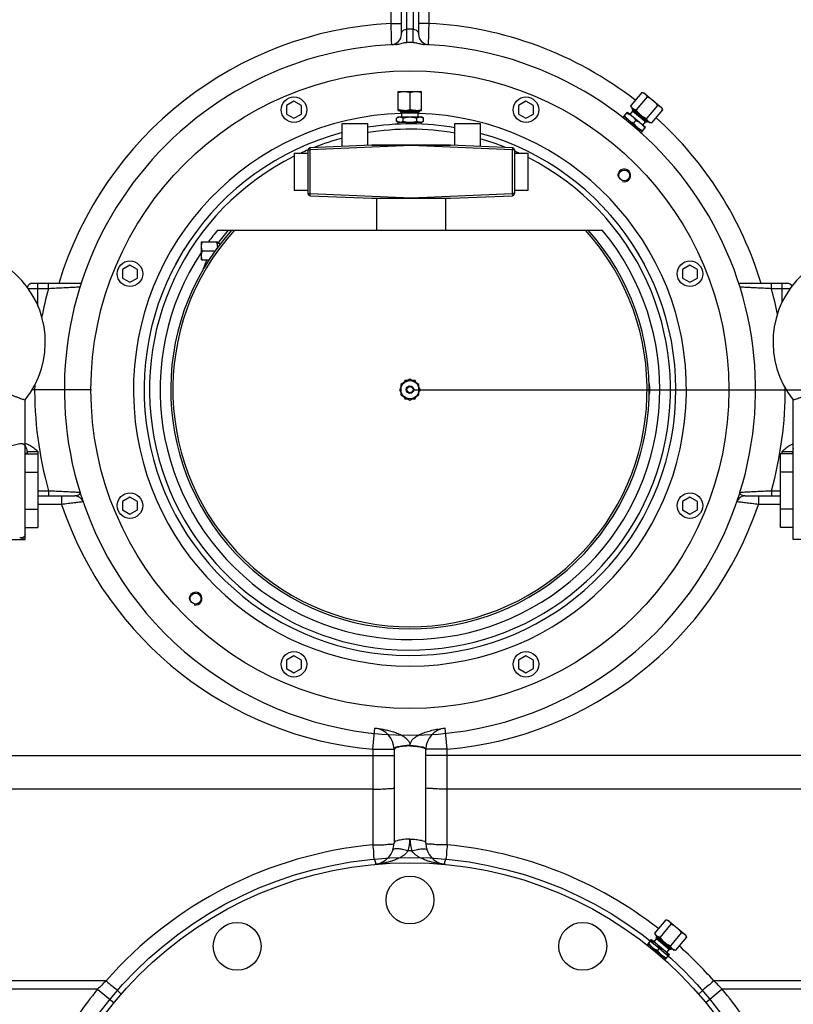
# Model space of a CAD drawing. Header units: millimetres. Extents: x -1960 to 5860, y -1328 to 4132.
# Tile 28 of 32: x 2932 to 3659, y 2352 to 3279. Entities that reach past the tile are written whole.
import ezdxf

# ---------------------------------------------------------------- set-up
doc = ezdxf.new("R2010")
doc.units = ezdxf.units.MM
for name, color, linetype in [('02___PRT_ALL_AXES', 7, 'Continuous'), ('3_ALL_AXES', 7, 'Continuous'), ('Layer2', 10, 'Continuous')]:
    doc.layers.add(name, color=color, linetype=linetype)
doc.dimstyles.get("Standard").update_dxf_attribs({"dimtxt": 2.5, "dimasz": 3, "dimexe": 0.18, "dimexo": 0.0625, "dimgap": 0.09, "dimtad": 1, "dimdsep": 46, "dimtxsty": 'Standard', "dimcen": 0.09, "dimadec": 0, "dimazin": 0, "dimtol": 1, "dimtp": 0.01, "dimtm": 0.01, "dimtfac": 1, "dimtofl": 0, "dimtmove": 0, "dimatfit": 3, "dimfxl": 0, "dimtolj": 1, "dimarcsym": 0})

# ---------------------------------------------------------------- blocks, each defined once
blk = doc.blocks.new('*D5')
at = {"layer": 'Defpoints', "color": 0}
for p in [(3730.5, 3895.58), (3605.63, 1365.58), (4933.04, 1365.58)]:
    blk.add_point(p, dxfattribs=at)
at = {"layer": 'Layer2', "color": 0, "lineweight": -2}
for p, q in [((3733.13, 3895.58), (4940.6, 3895.58)), ((4933.04, 3795.58), (4933.04, 1465.58)), ((3608.25, 1365.58), (4940.6, 1365.58))]:
    blk.add_line(p, q, dxfattribs=at)
at = {"layer": 'Layer2', "color": 0}
for points in [[(4916.38, 3795.58), (4949.71, 3795.58), (4933.04, 3895.58)], [(4916.38, 1465.58), (4949.71, 1465.58), (4933.04, 1365.58)]]:
    blk.add_solid(points, dxfattribs=at)
at = {"layer": 'Layer2', "color": 0, "insert": (4873.04, 2630.58), "char_height": 100, "attachment_point": 5, "rotation": 90}
blk.add_mtext('\\A1;2530', dxfattribs=at)
blk = doc.blocks.new('*D2')
at = {"layer": 'Defpoints', "color": 0}
for p in [(3298.64, 2930.58), (3298.64, 2125.58), (4455.12, 2125.58)]:
    blk.add_point(p, dxfattribs=at)
at = {"layer": 'Layer2', "color": 0, "lineweight": -2}
for p, q in [((3301.26, 2930.58), (4462.68, 2930.58)), ((4455.12, 2830.58), (4455.12, 2225.58)), ((3301.26, 2125.58), (4462.68, 2125.58))]:
    blk.add_line(p, q, dxfattribs=at)
at = {"layer": 'Layer2', "color": 0}
for points in [[(4438.45, 2830.58), (4471.78, 2830.58), (4455.12, 2930.58)], [(4438.45, 2225.58), (4471.78, 2225.58), (4455.12, 2125.58)]]:
    blk.add_solid(points, dxfattribs=at)
at = {"layer": 'Layer2', "color": 0, "insert": (4395.12, 2528.08), "char_height": 100, "attachment_point": 5, "rotation": 90}
blk.add_mtext('\\A1;805', dxfattribs=at)
blk = doc.blocks.new('*D3')
at = {"layer": 'Defpoints', "color": 0}
for p in [(3298.64, 3530.58), (3298.64, 2930.58), (4453.14, 2930.58)]:
    blk.add_point(p, dxfattribs=at)
at = {"layer": 'Layer2', "color": 0, "lineweight": -2}
for p, q in [((3301.26, 3530.58), (4460.7, 3530.58)), ((4453.14, 3430.58), (4453.14, 3030.58)), ((3301.26, 2930.58), (4460.7, 2930.58))]:
    blk.add_line(p, q, dxfattribs=at)
at = {"layer": 'Layer2', "color": 0}
for points in [[(4436.47, 3430.58), (4469.81, 3430.58), (4453.14, 3530.58)], [(4436.47, 3030.58), (4469.81, 3030.58), (4453.14, 2930.58)]]:
    blk.add_solid(points, dxfattribs=at)
at = {"layer": 'Layer2', "color": 0, "insert": (4393.14, 3230.58), "char_height": 100, "attachment_point": 5, "rotation": 90}
blk.add_mtext('\\A1;600', dxfattribs=at)
blk = doc.blocks.new('*D4')
at = {"layer": 'Defpoints', "color": 0}
for p in [(4264.64, 3954.16), (2332.64, 2045.58), (4264.64, 2045.58)]:
    blk.add_point(p, dxfattribs=at)
at = {"layer": 'Layer2', "color": 0, "lineweight": -2}
for p, q in [((2332.64, 2048.2), (2332.64, 3961.72)), ((4264.64, 2048.2), (4264.64, 3961.72)), ((2432.64, 3954.16), (4164.64, 3954.16))]:
    blk.add_line(p, q, dxfattribs=at)
at = {"layer": 'Layer2', "color": 0}
for points in [[(2432.64, 3970.82), (2432.64, 3937.49), (2332.64, 3954.16)], [(4164.64, 3970.82), (4164.64, 3937.49), (4264.64, 3954.16)]]:
    blk.add_solid(points, dxfattribs=at)
at = {"layer": 'Layer2', "color": 0, "insert": (3298.64, 4014.16), "char_height": 100, "attachment_point": 5}
blk.add_mtext('\\A1;1932', dxfattribs=at)

msp = doc.modelspace()

# ---------------------------------------------------------------- linework, layer by layer
at = {"color": 7, "linetype": 'Continuous'}
for p, q in [((3295.64, 3269.69), (3295.64, 3344.72)), ((3301.64, 3344.72), (3301.64, 3269.69)), ((3290.64, 3265.09), (3290.64, 3341.43)), ((3306.64, 3341.43), (3306.64, 3265.09)), ((3280.64, 3330.59), (3280.64, 3275.11)), ((3316.64, 3275.11), (3316.64, 3330.59)), ((3280.64, 3275.11), (3290.64, 3275.11)), ((3316.64, 3275.11), (3306.64, 3275.11)), ((3287.64, 3211.08), (3309.64, 3211.08)), ((3287.64, 3193.08), (3287.64, 3211.08)), ((3298.64, 3210.09), (3298.64, 3194.06)), ((3309.64, 3193.08), (3309.64, 3211.08)), ((3516.72, 3210.24), (3506.42, 3197.96)), ((3521.59, 3206.16), (3511.28, 3193.88)), ((3516.72, 3210.24), (3518.66, 3209.9)), ((3518.66, 3209.9), (3535.51, 3195.76)), ((3189.57, 3201.97), (3182.57, 3197.92)), ((3182.57, 3197.92), (3182.57, 3189.84)), ((3196.57, 3197.92), (3189.57, 3201.97)), ((3196.57, 3189.84), (3196.57, 3197.92)), ((3407.7, 3201.97), (3400.7, 3197.92)), ((3400.7, 3197.92), (3400.7, 3189.84)), ((3414.7, 3197.92), (3407.7, 3201.97)), ((3414.7, 3189.84), (3414.7, 3197.92)), ((3507.09, 3196.11), (3506.42, 3197.96)), ((3507.09, 3196.11), (3523.94, 3181.97)), ((3531.32, 3197.99), (3521.01, 3185.71)), ((3536.18, 3193.91), (3535.51, 3195.76)), ((3182.57, 3189.84), (3189.57, 3185.8)), ((3189.57, 3185.8), (3196.57, 3189.84)), ((3285.94, 3186.09), (3287.64, 3187.08)), ((3285.94, 3183.06), (3285.94, 3186.09)), ((3287.64, 3193.08), (3309.64, 3193.08)), ((3287.64, 3187.08), (3309.64, 3187.08)), ((3292.29, 3183.06), (3292.29, 3186.09)), ((3304.99, 3183.06), (3304.99, 3186.09)), ((3311.34, 3186.09), (3309.64, 3187.08)), ((3311.34, 3183.06), (3311.34, 3186.09)), ((3400.7, 3189.84), (3407.7, 3185.8)), ((3407.7, 3185.8), (3414.7, 3189.84)), ((3500.02, 3187.68), (3503.23, 3191.51)), ((3500.02, 3187.68), (3516.87, 3173.54)), ((3503.23, 3191.51), (3520.08, 3177.37)), ((3536.18, 3193.91), (3525.88, 3181.63)), ((3287.64, 3182.08), (3285.94, 3183.06)), ((3287.64, 3182.08), (3309.64, 3182.08)), ((3309.64, 3182.08), (3311.34, 3183.06)), ((3509.07, 3181.37), (3511.03, 3183.69)), ((3516.87, 3173.54), (3520.08, 3177.37)), ((3523.94, 3181.97), (3525.88, 3181.63)), ((3262.89, 3160.58), (3204.8, 3158.16)), ((3204.89, 3156.16), (3204.8, 3158.16)), ((3299.89, 3160.12), (3204.89, 3156.16)), ((3262.89, 3160.83), (3336.89, 3160.83)), ((3262.89, 3160.58), (3262.89, 3160.83)), ((3262.89, 3160.58), (3336.89, 3160.58)), ((3299.89, 3160.58), (3299.89, 3160.12)), ((3394.89, 3156.16), (3299.89, 3160.12)), ((3336.89, 3160.58), (3336.89, 3160.83)), ((3394.97, 3158.16), (3336.89, 3160.58)), ((3394.97, 3158.16), (3394.89, 3156.16)), ((3202.89, 3115), (3202.89, 3156.16)), ((3202.89, 3156.16), (3204.89, 3156.16)), ((3204.89, 3115), (3204.89, 3156.16)), ((3394.89, 3156.16), (3394.89, 3115)), ((3396.89, 3156.16), (3394.89, 3156.16)), ((3396.89, 3156.16), (3396.89, 3115)), ((3202.89, 3115), (3204.89, 3115)), ((3204.8, 3113), (3204.89, 3115)), ((3204.8, 3113), (3262.89, 3110.58)), ((3204.89, 3115), (3299.89, 3111.04)), ((3299.89, 3111.04), (3394.89, 3115)), ((3336.89, 3110.58), (3394.97, 3113)), ((3394.89, 3115), (3394.97, 3113)), ((3396.89, 3115), (3394.89, 3115)), ((3262.89, 3110.58), (3336.89, 3110.58)), ((3267.39, 3080.58), (3267.39, 3110.58)), ((3299.89, 3110.58), (3299.89, 3111.04)), ((3332.39, 3080.58), (3332.39, 3110.58)), ((3117.74, 3080.58), (3479.54, 3080.58)), ((3130.64, 3080.58), (3130.64, 3080.25)), ((3102.64, 3052.58), (3102.64, 3069.58)), ((3102.64, 3069.58), (3117.64, 3069.58)), ((3117.64, 3065.33), (3117.64, 3069.58)), ((3086.13, 3062.51), (3078.13, 3048.65)), ((3103.4, 3061.08), (3115.82, 3061.08)), ((3519.14, 3048.65), (3511.14, 3062.51)), ((3035.33, 3047.72), (3028.33, 3043.68)), ((3042.33, 3043.68), (3035.33, 3047.72)), ((3102.64, 3052.58), (3109.82, 3052.58)), ((3561.94, 3047.72), (3554.94, 3043.68)), ((3568.94, 3043.68), (3561.94, 3047.72)), ((3028.33, 3043.68), (3028.33, 3035.6)), ((3042.33, 3035.6), (3042.33, 3043.68)), ((3554.94, 3043.68), (3554.94, 3035.6)), ((3568.94, 3035.6), (3568.94, 3043.68)), ((2989.4, 3030.58), (2943.64, 3030.58)), ((2948.64, 3009.18), (2948.64, 3030.58)), ((2958.73, 3025.58), (2958.73, 3030.58)), ((3028.33, 3035.6), (3035.33, 3031.56)), ((3035.33, 3031.56), (3042.33, 3035.6)), ((3554.94, 3035.6), (3561.94, 3031.56)), ((3561.94, 3031.56), (3568.94, 3035.6)), ((3653.64, 3030.58), (3607.87, 3030.58)), ((3638.54, 3025.58), (3638.54, 3030.58)), ((3648.64, 3012.82), (3648.64, 3030.58)), ((2958.73, 3025.58), (2939.79, 3025.58)), ((3655.99, 3025.58), (3638.54, 3025.58)), ((3298.64, 2940.39), (3290.14, 2935.48)), ((3293.73, 2939.08), (3292.41, 2936.8)), ((3296.36, 2939.08), (3293.73, 2939.08)), ((3307.14, 2935.48), (3298.64, 2940.39)), ((3303.54, 2939.08), (3300.91, 2939.08)), ((3304.86, 2936.8), (3303.54, 2939.08)), ((2999.02, 2930.58), (2943.25, 2930.58)), ((3290.14, 2932.85), (3288.82, 2930.58)), ((3288.82, 2930.58), (3290.14, 2928.3)), ((3290.14, 2935.48), (3290.14, 2925.67)), ((3307.14, 2925.67), (3307.14, 2935.48)), ((3308.45, 2930.58), (3307.14, 2932.85)), ((3307.14, 2928.3), (3308.45, 2930.58)), ((3598.25, 2930.58), (3652.52, 2930.58)), ((2936.74, 2870.22), (2936.74, 2920.89)), ((3290.14, 2925.67), (3298.64, 2920.76)), ((3292.41, 2924.35), (3293.73, 2922.08)), ((3293.73, 2922.08), (3296.36, 2922.08)), ((3298.64, 2920.76), (3307.14, 2925.67)), ((3300.91, 2922.08), (3303.54, 2922.08)), ((3303.54, 2922.08), (3304.86, 2924.35)), ((3659.04, 2870.22), (3659.04, 2920.89)), ((3659.14, 2789.58), (3659.14, 2881.54)), ((2936.64, 2794.62), (2936.64, 2876.53)), ((2938.64, 2872.58), (2948.64, 2872.58)), ((2938.64, 2872.58), (2938.64, 2870.22)), ((2948.64, 2872.58), (2948.64, 2870.22)), ((3648.64, 2872.58), (3658.64, 2872.58)), ((3648.64, 2870.22), (3648.64, 2872.58)), ((3658.64, 2870.22), (3658.64, 2872.58)), ((2938.64, 2870.58), (2936.74, 2870.58)), ((3658.64, 2870.58), (3659.14, 2870.58)), ((2948.64, 2835.58), (2958.73, 2835.58)), ((2958.73, 2835.58), (2958.73, 2830.58)), ((3608.97, 2834.03), (3608.74, 2833.3)), ((3609.02, 2834.1), (3610.47, 2834.18)), ((3638.54, 2835.58), (3647.14, 2835.58)), ((3638.54, 2835.58), (3638.54, 2830.58)), ((2948.64, 2830.58), (2983.64, 2830.58)), ((2970.98, 2830.58), (2970.98, 2822.58)), ((3035.33, 2829.6), (3028.33, 2825.55)), ((3028.33, 2825.55), (3028.33, 2817.47)), ((3042.33, 2825.55), (3035.33, 2829.6)), ((3042.33, 2817.47), (3042.33, 2825.55)), ((3561.94, 2829.6), (3554.94, 2825.55)), ((3554.94, 2825.55), (3554.94, 2817.47)), ((3568.94, 2825.55), (3561.94, 2829.6)), ((3568.94, 2817.47), (3568.94, 2825.55)), ((3613.64, 2830.58), (3647.14, 2830.58)), ((3626.3, 2830.58), (3626.3, 2822.58)), ((2970.98, 2822.58), (2948.64, 2822.58)), ((3028.33, 2817.47), (3035.33, 2813.43)), ((3035.33, 2813.43), (3042.33, 2817.47)), ((3554.94, 2817.47), (3561.94, 2813.43)), ((3561.94, 2813.43), (3568.94, 2817.47)), ((3647.14, 2822.58), (3626.3, 2822.58)), ((2936.74, 2789.58), (2936.74, 2800.94)), ((3659.04, 2789.58), (3659.04, 2800.94)), ((2936.64, 2789.58), (2936.64, 2789.62)), ((3189.57, 2680.35), (3182.57, 2676.31)), ((3196.57, 2676.31), (3189.57, 2680.35)), ((3407.7, 2680.35), (3400.7, 2676.31)), ((3414.7, 2676.31), (3407.7, 2680.35)), ((3182.57, 2676.31), (3182.57, 2668.23)), ((3182.57, 2668.23), (3189.57, 2664.19)), ((3189.57, 2664.19), (3196.57, 2668.23)), ((3196.57, 2668.23), (3196.57, 2676.31)), ((3400.7, 2676.31), (3400.7, 2668.23)), ((3400.7, 2668.23), (3407.7, 2664.19)), ((3407.7, 2664.19), (3414.7, 2668.23)), ((3414.7, 2668.23), (3414.7, 2676.31)), ((3263.64, 2592.36), (3265.67, 2612.25)), ((3333.64, 2592.36), (3331.61, 2612.25)), ((3298.64, 2595.47), (3298.64, 2595.81)), ((2720.41, 2586.34), (3283.64, 2586.34)), ((3263.64, 2592.36), (3263.64, 2502.39)), ((3263.64, 2592.36), (3283.64, 2592.36)), ((3283.64, 2592.36), (3283.64, 2503.96)), ((3333.64, 2592.36), (3313.64, 2592.36)), ((3313.64, 2503.96), (3313.64, 2592.36)), ((3876.86, 2586.34), (3313.64, 2586.34)), ((3333.64, 2502.39), (3333.64, 2592.36)), ((3263.64, 2554.86), (2705.99, 2554.86)), ((3891.28, 2554.86), (3333.64, 2554.86)), ((3539.22, 2432.05), (3528.91, 2419.77)), ((3544.08, 2427.97), (3533.78, 2415.69)), ((3539.22, 2432.05), (3541.15, 2431.71)), ((3541.15, 2431.71), (3558.01, 2417.57)), ((3529.58, 2417.92), (3528.91, 2419.77)), ((3529.58, 2417.92), (3546.44, 2403.78)), ((3553.81, 2419.81), (3543.51, 2407.52)), ((3558.68, 2415.72), (3558.01, 2417.57)), ((3522.51, 2409.5), (3525.73, 2413.33)), ((3522.51, 2409.5), (3539.37, 2395.35)), ((3525.73, 2413.33), (3542.58, 2399.19)), ((3558.68, 2415.72), (3548.37, 2403.44)), ((3531.57, 2403.18), (3533.52, 2405.5)), ((3539.37, 2395.35), (3542.58, 2399.19)), ((3546.44, 2403.78), (3548.37, 2403.44)), ((3012.9, 2374.51), (2636.62, 2374.51)), ((3960.65, 2374.51), (3584.38, 2374.51)), ((3004.88, 2366.64), (2635.15, 2366.64)), ((3004.88, 2366.64), (3020.35, 2353.95)), ((3592.39, 2366.64), (3576.93, 2353.95)), ((3962.13, 2366.64), (3592.39, 2366.64))]:
    msp.add_line(p, q, dxfattribs=at)
at = {"color": 2, "linetype": 'Continuous'}
for p, q in [((3086.34, 3062.38), (3086.13, 3062.51)), ((3510.9, 3062.37), (3511.14, 3062.51)), ((3078.27, 3048.57), (3078.13, 3048.65)), ((3518.96, 3048.54), (3519.14, 3048.65))]:
    msp.add_line(p, q, dxfattribs=at)
at = {"color": 7, "linetype": 'Continuous'}
for points in [[(2988.34, 2833.89), (2988.4, 2833.72), (2988.54, 2833.28)], [(3609.04, 2834.27), (3609.08, 2834.34), (3609.05, 2834.24), (3609.02, 2834.1)]]:
    msp.add_lwpolyline(points, dxfattribs=at)
for centre, radius in [((3298.64, 2930.58), 8.5), ((3298.64, 2125.58), 360)]:
    msp.add_circle(centre, radius, dxfattribs=at)
msp.add_circle((3298.64, 2125.58), 365)
for centre, radius, start, end in [((3298.64, 2930.58), 550, 114.02727, 173.84936), ((3298.64, 2930.58), 345, 92.9907, 163.15072), ((3298.64, 2934.7), 335, 89.4869, 90.5131), ((3298.64, 2930.58), 345, 52.1105, 87.0093), ((3280.64, 3265.09), 10, 273.08006, 359.99987), ((3316.64, 3265.09), 10, 180, 266.92011), ((3298.64, 2930.58), 325, 92.40893, 197.30649), ((3298.72, 2993.33), 263.9, 89.38759, 90.64855), ((3298.64, 2930.58), 325, 342.71903, 87.59355), ((3298.64, 2930.58), 260, 91.71493, 88.28509), ((3514.45, 3196.13), 15.75, 219.64583, 224.6114), ((3298.64, 2930.58), 345, 16.84928, 47.88902), ((3298.64, 2930.58), 250, 80.25215, 99.161), ((3513.56, 3195.26), 14.5, 224.64465, 229.9792), ((3521.93, 3188.13), 14.43, 230.01064, 234.29923), ((3298.64, 2930.58), 250, 104.74962, 74.66572), ((3298.64, 2930.58), 245, 80.08319, 99.32387), ((3204.89, 3156.16), 2, 92.38594, 180), ((3298.64, 2930.58), 245, 105.05608, 111.59155), ((3298.64, 2930.58), 245, 68.44723, 74.34184), ((3394.89, 3156.16), 2, 0, 87.61406), ((3298.64, 2930.58), 245, 116.35648, 62.97616), ((3298.64, 2930.58), 245, 112.99709, 114.65804), ((3298.64, 2930.58), 245, 65.3343, 66.33969), ((3204.89, 3115), 2, 180, 267.61406), ((3394.89, 3115), 2, 272.38594, 0), ((3298.64, 2930.58), 235, 146.58031, 39.66501), ((3298.64, 2930.58), 225, 138.18969, 41.81031), ((3298.64, 2930.58), 223, 137.72841, 42.27159), ((3298.64, 2930.58), 235, 140.33499, 143.70729), ((3298.64, 2930.58), 227.4, 138.72844, 142.76769), ((2868.39, 2975.28), 87.35, 321.4886, 218.5114), ((3727.39, 2975.28), 87.35, 321.4886, 218.5114), ((2943.64, 3025.58), 5, 90, 166.71371), ((3653.64, 3025.58), 5, 29.0637, 90), ((3298.64, 2930.58), 352.93, 164.38487, 168.9342), ((3298.64, 2930.58), 352.93, 11.58713, 15.61513), ((3298.64, 2930.58), 352.93, 179.19192, 195.61518), ((3298.64, 2930.58), 352.93, 344.38482, 0.31449), ((2930.64, 2872.58), 8, 0, 39.25044), ((3666.64, 2872.58), 8, 161.52599, 180), ((3610.33, 2833.69), 1.38, 162.566, 169.70775), ((2983.64, 2822.58), 8, 42.61259, 89.99262), ((2983.64, 2822.58), 8, 18.92497, 90.00098), ((3298.64, 2930.58), 325, 197.4196, 342.5843), ((3613.64, 2822.58), 8, 90, 161.0757), ((3293.03, 2930.85), 339.76, 198.58204, 265.03745), ((3304.25, 2930.85), 339.76, 274.96255, 341.41796), ((3263.64, 2592.36), 20, 0, 84.17737), ((3333.64, 2592.36), 20, 95.82263, 180), ((3298.64, 2124), 380, 95.28474, 138.7597), ((3263.64, 2503.96), 20, 275.28473, 359.99724), ((3263.66, 2507.84), 34.98, 341.41522, 0.00493), ((3333.61, 2507.84), 34.97, 179.99487, 198.58442), ((3333.64, 2503.96), 20, 180.00264, 264.71527), ((3298.64, 2124), 380, 52.06933, 84.71528), ((3298.7, 2121.05), 375.65, 89.73213, 90.28847), ((3298.63, 2124), 380, 41.24029, 48.23554), ((3247.15, 2128.04), 340.03, 133.54523, 135.43763), ((3350.12, 2128.04), 340.03, 44.56237, 46.45477), ((3298.64, 2125.58), 380, 140.62708, 150), ((3298.64, 2125.58), 380, 30, 39.37292)]:
    msp.add_arc(centre, radius, start, end, dxfattribs=at)
at = {"color": 2, "linetype": 'Continuous'}
for centre in [(3500.16, 3132.1), (3097.11, 2734.05)]:
    msp.add_arc(centre, 6, 255, 195, dxfattribs=at)
at = {"color": 7, "linetype": 'Continuous'}
for points, start_tangent, end_tangent in [([(3280.64, 3275.11), (3280.77, 3269.93), (3280.9, 3265.11), (3281.01, 3260.96), (3281.1, 3257.79), (3281.17, 3255.11)], (0.025986, -0.999662), (0.027678, -0.999617)), ([(3290.64, 3265.09), (3291.39, 3267.38), (3293.24, 3269.04), (3295.64, 3269.69)], (0.000264, 1), (0.999661, 0.026037)), ([(3295.73, 3257.21), (3295.72, 3259.08), (3295.71, 3261.46), (3295.69, 3264.16), (3295.66, 3266.98), (3295.64, 3269.69)], (-0.002446, 0.999997), (-0.01091, 0.99994)), ([(3301.54, 3257.21), (3301.55, 3259.08), (3301.56, 3261.46), (3301.58, 3264.16), (3301.61, 3266.98), (3301.64, 3269.69)], (0.00276, 0.999996), (0.010754, 0.999942)), ([(3301.64, 3269.69), (3304.03, 3269.04), (3305.92, 3267.34), (3306.64, 3265.09)], (0.999611, -0.027875), (0.000173, -1)), ([(3316.1, 3255.11), (3316.17, 3257.79), (3316.26, 3260.96), (3316.37, 3265.11), (3316.5, 3269.93), (3316.64, 3275.11)], (0.027678, 0.999617), (0.025986, 0.999662)), ([(3284.98, 3255.29), (3287.03, 3255.49), (3289.22, 3255.93), (3291.42, 3256.48), (3293.59, 3256.99), (3295.73, 3257.21)], (0.999116, 0.042042), (0.99992, 0.012613)), ([(3301.54, 3257.21), (3304.93, 3256.72), (3308.48, 3255.83), (3312.28, 3255.29)], (0.999948, -0.010194), (0.999116, -0.04204)), ([(3287.64, 3210.09), (3289.07, 3210.52), (3290.44, 3210.83), (3291.79, 3211.01), (3293.14, 3211.08)], (0.948683, 0.316228), (1, 0)), ([(3293.14, 3211.08), (3294.22, 3211.04), (3295.3, 3210.92), (3296.38, 3210.72), (3297.49, 3210.45), (3298.64, 3210.09)], (1, 0), (0.948683, -0.316228)), ([(3298.64, 3210.09), (3300.07, 3210.52), (3301.44, 3210.83), (3302.79, 3211.01), (3304.14, 3211.08)], (0.948683, 0.316228), (1, 0)), ([(3304.14, 3211.08), (3305.22, 3211.04), (3306.3, 3210.92), (3307.38, 3210.72), (3308.49, 3210.45), (3309.64, 3210.09)], (1, 0), (0.948683, -0.316228)), ([(3516.72, 3210.24), (3517.63, 3210.04), (3518.43, 3209.76), (3519.15, 3209.4), (3519.79, 3208.95)], (0.984808, -0.173648), (0.766044, -0.642788)), ([(3519.79, 3208.95), (3520.24, 3208.52), (3520.64, 3208.03), (3520.99, 3207.47), (3521.31, 3206.85), (3521.59, 3206.16)], (0.766044, -0.642788), (0.34202, -0.939693)), ([(3521.59, 3206.16), (3523.12, 3205.43), (3524.53, 3204.64), (3525.85, 3203.78), (3527.08, 3202.83)], (0.914269, -0.405108), (0.766044, -0.642788)), ([(3508.22, 3195.16), (3507.66, 3195.71), (3507.18, 3196.36), (3506.77, 3197.1), (3506.42, 3197.96)], (-0.766044, 0.642788), (-0.34202, 0.939693)), ([(3508.22, 3195.16), (3508.72, 3194.79), (3509.27, 3194.49), (3509.88, 3194.23), (3510.55, 3194.03), (3511.28, 3193.88)], (0.766044, -0.642788), (0.984808, -0.173648)), ([(3527.08, 3202.83), (3528.01, 3202), (3528.89, 3201.1), (3529.72, 3200.15), (3530.53, 3199.11), (3531.32, 3197.99)], (0.766044, -0.642788), (0.557714, -0.830033)), ([(3531.32, 3197.99), (3532.22, 3197.79), (3533.03, 3197.52), (3533.74, 3197.16), (3534.38, 3196.71)], (0.984808, -0.173648), (0.766044, -0.642788)), ([(3534.38, 3196.71), (3534.83, 3196.27), (3535.23, 3195.78), (3535.59, 3195.23), (3535.9, 3194.61), (3536.18, 3193.91)], (0.766044, -0.642788), (0.34202, -0.939693)), ([(3285.94, 3186.09), (3286.76, 3186.52), (3287.55, 3186.83), (3288.33, 3187.01), (3289.11, 3187.08)], (0.866025, 0.5), (1, 0)), ([(3293.14, 3193.08), (3291.79, 3193.14), (3290.44, 3193.33), (3289.07, 3193.63), (3287.64, 3194.06)], (-1, 0), (-0.948683, 0.316228)), ([(3289.11, 3187.08), (3289.73, 3187.04), (3290.36, 3186.92), (3290.98, 3186.72), (3291.62, 3186.45), (3292.29, 3186.09)], (1, 0), (0.866025, -0.5)), ([(3292.29, 3186.09), (3293.92, 3186.52), (3295.51, 3186.82), (3297.07, 3187.01), (3298.64, 3187.08)], (0.960769, 0.27735), (1, 0)), ([(3293.14, 3193.08), (3294.22, 3193.12), (3295.3, 3193.24), (3296.38, 3193.44), (3297.49, 3193.71), (3298.64, 3194.06)], (1, 0), (0.948683, 0.316228)), ([(3304.14, 3193.08), (3302.79, 3193.14), (3301.44, 3193.33), (3300.07, 3193.63), (3298.64, 3194.06)], (-1, 0), (-0.948683, 0.316228)), ([(3298.64, 3187.08), (3300.2, 3187.01), (3301.77, 3186.82), (3303.35, 3186.52), (3304.99, 3186.09)], (1, 0), (0.960769, -0.27735)), ([(3304.14, 3193.08), (3305.22, 3193.12), (3306.3, 3193.24), (3307.38, 3193.44), (3308.49, 3193.71), (3309.64, 3194.06)], (1, 0), (0.948683, 0.316228)), ([(3304.99, 3186.09), (3305.81, 3186.52), (3306.6, 3186.83), (3307.38, 3187.01), (3308.16, 3187.08)], (0.866025, 0.5), (1, 0)), ([(3308.16, 3187.08), (3308.79, 3187.04), (3309.41, 3186.92), (3310.04, 3186.72), (3310.68, 3186.45), (3311.34, 3186.09)], (1, 0), (0.866025, -0.5)), ([(3502.32, 3186.08), (3501.47, 3187.19), (3500.65, 3188.44)], (-0.638734, 0.769428), (-0.523466, 0.852046)), ([(3502.6, 3190.76), (3503.97, 3190.17), (3505.21, 3189.52), (3506.37, 3188.8), (3507.44, 3187.98)], (0.930001, -0.367557), (0.766044, -0.642788)), ([(3507.44, 3187.98), (3508.24, 3187.25), (3508.99, 3186.47), (3509.7, 3185.62), (3510.37, 3184.7), (3511.03, 3183.69)], (0.766044, -0.642788), (0.523466, -0.852046)), ([(3515.51, 3189.04), (3514.36, 3190.09), (3513.29, 3191.24), (3512.27, 3192.49), (3511.28, 3193.88)], (-0.766044, 0.642788), (-0.557714, 0.830033)), ([(3515.51, 3189.04), (3516.49, 3188.27), (3517.53, 3187.56), (3518.61, 3186.91), (3519.77, 3186.29), (3521.01, 3185.71)], (0.766044, -0.642788), (0.914269, -0.405108)), ([(3289.11, 3182.08), (3288.33, 3182.14), (3287.55, 3182.33), (3286.76, 3182.63), (3285.94, 3183.06)], (-1, 0), (-0.866025, 0.5)), ([(3289.11, 3182.08), (3289.73, 3182.12), (3290.36, 3182.24), (3290.98, 3182.44), (3291.62, 3182.71), (3292.29, 3183.06)], (1, 0), (0.866025, 0.5)), ([(3292.29, 3183.06), (3293.92, 3182.64), (3295.51, 3182.33), (3297.07, 3182.14), (3298.64, 3182.08)], (0.960769, -0.27735), (1, 0)), ([(3298.64, 3182.08), (3300.2, 3182.14), (3301.77, 3182.33), (3303.35, 3182.64), (3304.99, 3183.06)], (1, 0), (0.960769, 0.27735)), ([(3308.16, 3182.08), (3307.38, 3182.14), (3306.6, 3182.33), (3305.81, 3182.63), (3304.99, 3183.06)], (-1, 0), (-0.866025, 0.5)), ([(3308.16, 3182.08), (3308.79, 3182.12), (3309.41, 3182.24), (3310.04, 3182.44), (3310.68, 3182.71), (3311.34, 3183.06)], (1, 0), (0.866025, 0.5)), ([(3504.23, 3184.15), (3505.08, 3183.49), (3505.99, 3182.89), (3506.95, 3182.34), (3507.97, 3181.84), (3509.07, 3181.37)], (0.766044, -0.642788), (0.930001, -0.367557)), ([(3512.66, 3177.08), (3511.66, 3177.99), (3510.75, 3179.01), (3509.89, 3180.12), (3509.07, 3181.37)], (-0.766044, 0.642788), (-0.523466, 0.852046)), ([(3511.03, 3183.69), (3512.39, 3183.1), (3513.64, 3182.45), (3514.8, 3181.73), (3515.87, 3180.91)], (0.930001, -0.367557), (0.766044, -0.642788)), ([(3515.87, 3180.91), (3516.67, 3180.18), (3517.42, 3179.4), (3518.13, 3178.55), (3518.8, 3177.63), (3519.45, 3176.62)], (0.766044, -0.642788), (0.523466, -0.852046)), ([(3522.81, 3182.92), (3522.26, 3183.47), (3521.78, 3184.11), (3521.37, 3184.85), (3521.01, 3185.71)], (-0.766044, 0.642788), (-0.34202, 0.939693)), ([(3522.81, 3182.92), (3523.31, 3182.55), (3523.87, 3182.24), (3524.48, 3181.99), (3525.14, 3181.79), (3525.88, 3181.63)], (0.766044, -0.642788), (0.984808, -0.173648)), ([(3513.51, 3176.42), (3514.41, 3175.81), (3515.37, 3175.27)], (0.811976, -0.58369), (0.884019, -0.46745)), ([(3515.37, 3175.27), (3516.4, 3174.76), (3517.5, 3174.3)], (0.884019, -0.46745), (0.930001, -0.367557)), ([(3102.64, 3065.33), (3102.67, 3066.16), (3102.76, 3066.99), (3102.91, 3067.83), (3103.13, 3068.69), (3103.4, 3069.58)], (0, 1), (0.316228, 0.948683)), ([(3117.64, 3065.33), (3117.61, 3066.16), (3117.51, 3066.99), (3117.36, 3067.83), (3117.15, 3068.69), (3116.88, 3069.58)], (0, 1), (-0.316228, 0.948683)), ([(3103.4, 3061.08), (3103.07, 3062.18), (3102.83, 3063.24), (3102.69, 3064.29), (3102.64, 3065.33)], (-0.316228, 0.948683), (0, 1)), ([(3102.64, 3056.83), (3102.67, 3057.66), (3102.76, 3058.49), (3102.91, 3059.33), (3103.13, 3060.19), (3103.4, 3061.08)], (0, 1), (0.316228, 0.948683)), ([(3103.4, 3052.58), (3103.07, 3053.68), (3102.83, 3054.74), (3102.69, 3055.79), (3102.64, 3056.83)], (-0.316228, 0.948683), (0, 1)), ([(3117.64, 3065.33), (3117.59, 3064.29), (3117.44, 3063.24), (3117.43, 3063.14)], (0, -1), (-0.186265, -0.9825)), ([(3103.12, 3041.93), (3104.33, 3044.31), (3105.41, 3046.87), (3106.47, 3049.57), (3107.6, 3052.36), (3107.69, 3052.58)], (0.494898, 0.868951), (0.393202, 0.919452)), ([(2988.29, 3027.06), (2983.81, 3026.82), (2979.15, 3026.57), (2973.15, 3026.27), (2966.17, 3025.92), (2958.73, 3025.58)], (-0.998721, -0.050556), (-0.998956, -0.045685)), ([(3638.54, 3025.58), (3631.1, 3025.92), (3624.12, 3026.27), (3618.12, 3026.57), (3613.46, 3026.82), (3608.99, 3027.06)], (-0.998956, 0.045684), (-0.99872, 0.050578)), ([(2917.69, 2928.01), (2921.12, 2926.65), (2924.41, 2925.38), (2927.46, 2924.23), (2930.17, 2923.23), (2932.47, 2922.4), (2934.31, 2921.74), (2935.65, 2921.27), (2936.47, 2920.98), (2936.74, 2920.89)], (0.927847, -0.372962), (0.944056, -0.329785)), ([(3659.04, 2920.89), (3659.38, 2921.01), (3660.41, 2921.37), (3662.1, 2921.97), (3664.4, 2922.79), (3667.25, 2923.84), (3670.58, 2925.08), (3674.24, 2926.48), (3678.09, 2928.01)], (0.944056, 0.329785), (0.927851, 0.372951)), ([(2931.64, 2879.71), (2929.4, 2879.05), (2926.81, 2878.43), (2923.87, 2877.9), (2920.76, 2877.56), (2917.59, 2877.45), (2914.42, 2877.57), (2911.32, 2877.93), (2908.41, 2878.46), (2905.81, 2879.1), (2903.64, 2879.74)], (-0.9535, -0.301393), (-0.95294, 0.303158)), ([(2931.64, 2879.71), (2932.52, 2879.92), (2933.26, 2879.97), (2933.87, 2879.93), (2934.37, 2879.82), (2934.78, 2879.67), (2935.12, 2879.5), (2935.4, 2879.31), (2935.64, 2879.11), (2935.84, 2878.9), (2936.14, 2878.48), (2936.35, 2878.07), (2936.49, 2877.67), (2936.58, 2877.26), (2936.64, 2876.53)], (0.9535, 0.301393), (0, -1)), ([(2936.76, 2880.19), (2937.41, 2880.01), (2941.24, 2878.33), (2944.94, 2875.76), (2948.64, 2872.58)], (0.970645, -0.240515), (0.745356, -0.666667)), ([(3648.64, 2872.58), (3652.34, 2875.76), (3656.05, 2878.34), (3659.01, 2879.73)], (0.745356, 0.666667), (0.94038, 0.340126)), ([(2958.73, 2835.58), (2966.07, 2835.23), (2972.98, 2834.9), (2978.97, 2834.59), (2983.65, 2834.35), (2988.29, 2834.08)], (0.998956, -0.04569), (0.99671, -0.081046)), ([(2988.27, 2834.04), (2987.62, 2832.04), (2986.23, 2831.11)], (0.282375, -0.959304), (-0.924196, -0.381918)), ([(3613.64, 2830.58), (3611.32, 2831.01), (3609.58, 2832.12), (3608.98, 2833.93)], (-1, 0.000137), (0.179306, 0.983793)), ([(3610.47, 2834.18), (3613.59, 2834.35), (3618.26, 2834.59), (3624.24, 2834.89), (3631.16, 2835.23), (3638.54, 2835.58)], (0.998535, 0.054107), (0.998956, 0.045691)), ([(2991.2, 2825.17), (2987.41, 2824.67), (2982.96, 2824.09), (2977.29, 2823.37), (2970.98, 2822.58)], (-0.991291, -0.131687), (-0.992441, -0.122726)), ([(2986.23, 2831.11), (2985.85, 2830.97), (2983.64, 2830.58)], (-0.924196, -0.381918), (-1, -0.000106)), ([(3626.3, 2822.58), (3619.98, 2823.37), (3614.32, 2824.09), (3609.87, 2824.67), (3606.07, 2825.17)], (-0.992441, 0.122726), (-0.991291, 0.131687)), ([(2936.64, 2794.62), (2936.61, 2794.14), (2936.55, 2793.75), (2936.46, 2793.38), (2936.32, 2793), (2936.12, 2792.62), (2935.82, 2792.23), (2935.39, 2791.84), (2935.11, 2791.65), (2934.76, 2791.48), (2934.35, 2791.33), (2933.84, 2791.22), (2933.24, 2791.18), (2932.51, 2791.24), (2931.64, 2791.44)], (0, -1), (-0.9535, 0.301393)), ([(2931.64, 2791.44), (2933.59, 2790.79), (2935.08, 2790.24), (2936.1, 2789.84), (2936.64, 2789.62)], (0.9535, -0.301393), (0.924495, -0.381194)), ([(3265.67, 2612.25), (3269.2, 2611.83), (3273.14, 2611.2), (3277.39, 2610.32), (3281.88, 2609.12), (3286.42, 2607.55), (3290.65, 2605.6), (3294.16, 2603.34), (3296.7, 2600.87), (3298.15, 2598.38), (3298.64, 2595.81)], (0.99484, -0.101457), (0.00091, -1)), ([(3298.64, 2595.81), (3299.06, 2598.21), (3300.36, 2600.59), (3302.58, 2602.91), (3305.68, 2605.07), (3309.54, 2607.01), (3314.07, 2608.71), (3319.25, 2610.17), (3325.08, 2611.37), (3331.61, 2612.25)], (-0.000098, 1), (0.994835, 0.101509)), ([(3298.64, 2595.81), (3292.9, 2595.55), (3288.03, 2594.8), (3283.64, 2592.36)], (-1, 0), (-0.000007, -1)), ([(3298.64, 2595.47), (3292.9, 2595.18), (3288.03, 2594.33), (3283.74, 2592.17)], (-1, 0), (-0.352381, -0.935857)), ([(3298.64, 2595.81), (3304.38, 2595.55), (3309.24, 2594.8), (3313.64, 2592.36)], (1, -0.000029), (-0.00032, -1)), ([(3298.64, 2595.47), (3304.38, 2595.18), (3309.24, 2594.33), (3313.53, 2592.17)], (1, 0), (0.352381, -0.935857)), ([(3283.74, 2592.17), (3283.64, 2591.59)], (-0.352381, -0.935857), (-0.000001, -1)), ([(3313.53, 2592.17), (3313.64, 2591.59)], (0.352381, -0.935857), (0.000001, -1)), ([(3263.64, 2554.86), (3269.82, 2554.94), (3275.39, 2555.16), (3279.82, 2555.51), (3283.64, 2556.44)], (1, 0), (0, 1)), ([(3333.64, 2554.86), (3327.46, 2554.94), (3321.88, 2555.16), (3317.46, 2555.51), (3313.64, 2556.44)], (-1, 0), (0, 1)), ([(3263.64, 2502.39), (3269.83, 2502.47), (3275.42, 2502.69), (3279.84, 2503.04), (3283.64, 2503.96)], (1, 0), (0, 1)), ([(3263.64, 2502.39), (3264.31, 2495.26), (3264.89, 2489.33), (3265.48, 2484.05)], (0.054115, -0.998535), (-0.995749, -0.092105)), ([(3298.64, 2507.84), (3292.9, 2507.55), (3288.03, 2506.71), (3283.64, 2503.96)], (-1, 0.000002), (0, -1)), ([(3298.64, 2507.84), (3304.38, 2507.55), (3309.24, 2506.71), (3313.64, 2503.96)], (1, -0.000002), (0, -1)), ([(3333.64, 2502.39), (3327.44, 2502.47), (3321.86, 2502.69), (3317.43, 2503.04), (3313.64, 2503.96)], (-1, 0), (0, 1)), ([(3333.64, 2502.39), (3332.96, 2495.26), (3332.38, 2489.33), (3331.8, 2484.05)], (-0.054115, -0.998535), (0.995749, -0.092105)), ([(3296.82, 2496.69), (3294.76, 2494.28), (3292.58, 2492.46), (3290.37, 2491.01), (3288.17, 2489.82), (3286.05, 2488.85), (3284.06, 2488.05), (3280.61, 2486.89), (3277.75, 2486.11), (3274.91, 2485.45), (3271.98, 2484.9), (3269.15, 2484.46), (3265.48, 2484.05)], (-0.562566, -0.826752), (-0.995751, -0.092087)), ([(3296.81, 2496.69), (3291.63, 2498.05), (3287.15, 2498.7), (3282.59, 2497.59)], (-0.954162, 0.299291), (-0.318803, -0.947821)), ([(3300.46, 2496.69), (3305.65, 2498.05), (3310.13, 2498.7), (3314.68, 2497.59)], (0.954154, 0.299315), (0.318691, -0.947859)), ([(3331.8, 2484.05), (3329.42, 2484.3), (3327.11, 2484.61), (3324.9, 2484.96), (3322.08, 2485.51), (3319.66, 2486.07), (3316.71, 2486.88), (3313.2, 2488.06), (3311.24, 2488.84), (3309.17, 2489.79), (3307, 2490.96), (3304.78, 2492.4), (3302.55, 2494.24), (3300.46, 2496.69)], (-0.995754, 0.092051), (-0.562614, 0.82672)), ([(3539.22, 2432.05), (3540.13, 2431.85), (3540.93, 2431.57), (3541.65, 2431.22), (3542.28, 2430.76)], (0.984808, -0.173648), (0.766044, -0.642788)), ([(3542.28, 2430.76), (3542.73, 2430.33), (3543.13, 2429.84), (3543.49, 2429.29), (3543.8, 2428.66), (3544.08, 2427.97)], (0.766044, -0.642788), (0.34202, -0.939693)), ([(3544.08, 2427.97), (3545.62, 2427.24), (3547.03, 2426.45), (3548.35, 2425.59), (3549.58, 2424.64)], (0.914269, -0.405108), (0.766044, -0.642788)), ([(3530.71, 2416.98), (3530.16, 2417.52), (3529.68, 2418.17), (3529.27, 2418.91), (3528.91, 2419.77)], (-0.766044, 0.642788), (-0.34202, 0.939693)), ([(3549.58, 2424.64), (3550.51, 2423.81), (3551.39, 2422.92), (3552.22, 2421.96), (3553.03, 2420.93), (3553.81, 2419.81)], (0.766044, -0.642788), (0.557714, -0.830033)), ([(3553.81, 2419.81), (3554.72, 2419.6), (3555.52, 2419.33), (3556.24, 2418.97), (3556.88, 2418.52)], (0.984808, -0.173648), (0.766044, -0.642788)), ([(3556.88, 2418.52), (3557.33, 2418.09), (3557.73, 2417.59), (3558.08, 2417.04), (3558.4, 2416.42), (3558.68, 2415.72)], (0.766044, -0.642788), (0.34202, -0.939693)), ([(3524.82, 2407.89), (3523.97, 2409), (3523.15, 2410.25)], (-0.638734, 0.769428), (-0.523466, 0.852046)), ([(3526.73, 2405.96), (3525.74, 2406.88), (3524.82, 2407.89)], (-0.766044, 0.642788), (-0.638734, 0.769428)), ([(3525.1, 2412.57), (3526.46, 2411.98), (3527.71, 2411.34), (3528.87, 2410.61), (3529.94, 2409.79)], (0.930001, -0.367557), (0.766044, -0.642788)), ([(3529.94, 2409.79), (3530.74, 2409.07), (3531.49, 2408.28), (3532.2, 2407.43), (3532.87, 2406.51), (3533.52, 2405.5)], (0.766044, -0.642788), (0.523466, -0.852046)), ([(3530.71, 2416.98), (3531.22, 2416.61), (3531.77, 2416.3), (3532.38, 2416.05), (3533.04, 2415.84), (3533.78, 2415.69)], (0.766044, -0.642788), (0.984808, -0.173648)), ([(3538.01, 2410.85), (3536.86, 2411.9), (3535.78, 2413.05), (3534.77, 2414.3), (3533.78, 2415.69)], (-0.766044, 0.642788), (-0.557714, 0.830033)), ([(3538.01, 2410.85), (3538.99, 2410.08), (3540.02, 2409.37), (3541.11, 2408.72), (3542.27, 2408.1), (3543.51, 2407.52)], (0.766044, -0.642788), (0.914269, -0.405108)), ([(3526.73, 2405.96), (3527.58, 2405.3), (3528.48, 2404.7), (3529.44, 2404.15), (3530.47, 2403.65), (3531.57, 2403.18)], (0.766044, -0.642788), (0.930001, -0.367557)), ([(3535.15, 2398.89), (3534.16, 2399.81), (3533.25, 2400.82), (3532.39, 2401.93), (3531.57, 2403.18)], (-0.766044, 0.642788), (-0.523466, 0.852046)), ([(3533.52, 2405.5), (3534.89, 2404.91), (3536.14, 2404.26), (3537.29, 2403.54), (3538.37, 2402.72)], (0.930001, -0.367557), (0.766044, -0.642788)), ([(3535.15, 2398.89), (3536.01, 2398.23), (3536.91, 2397.63), (3537.87, 2397.08)], (0.766044, -0.642788), (0.884019, -0.46745)), ([(3538.37, 2402.72), (3539.17, 2402), (3539.92, 2401.21), (3540.62, 2400.36), (3541.3, 2399.44), (3541.95, 2398.43)], (0.766044, -0.642788), (0.523466, -0.852046)), ([(3545.31, 2404.73), (3544.75, 2405.28), (3544.28, 2405.92), (3543.87, 2406.67), (3543.51, 2407.52)], (-0.766044, 0.642788), (-0.34202, 0.939693)), ([(3545.31, 2404.73), (3545.81, 2404.36), (3546.37, 2404.05), (3546.97, 2403.8), (3547.64, 2403.6), (3548.37, 2403.44)], (0.766044, -0.642788), (0.984808, -0.173648)), ([(3537.87, 2397.08), (3538.89, 2396.58), (3540, 2396.11)], (0.884019, -0.46745), (0.930001, -0.367557)), ([(3012.9, 2374.51), (3018.48, 2369.75), (3023.26, 2365.9), (3027.93, 2362.9)], (0.753977, -0.6569), (0.659218, 0.751952)), ([(3584.38, 2374.51), (3578.8, 2369.75), (3574.01, 2365.9), (3569.34, 2362.9)], (-0.753977, -0.656901), (-0.65922, 0.75195))]:
    msp.add_spline(points, degree=3, dxfattribs=dict(at, start_tangent=start_tangent, end_tangent=end_tangent))
at = {"layer": '02___PRT_ALL_AXES', "color": 7, "linetype": 'Continuous'}
for p, q in [((3289.64, 3192.08), (3289.64, 3193.08)), ((3290.64, 3191.08), (3289.64, 3192.08)), ((3289.64, 3192.08), (3307.64, 3192.08)), ((3290.64, 3191.08), (3306.64, 3191.08)), ((3290.89, 3187.08), (3290.89, 3191.08)), ((3306.39, 3187.08), (3306.39, 3191.08)), ((3306.64, 3191.08), (3307.64, 3192.08)), ((3307.64, 3192.08), (3307.64, 3193.08)), ((3498.86, 3186.31), (3500.02, 3187.68)), ((3505.72, 3189.43), (3508.29, 3192.49)), ((3507.98, 3194.06), (3508.62, 3194.83)), ((3508.1, 3192.65), (3507.98, 3194.06)), ((3507.98, 3194.06), (3521.77, 3182.49)), ((3508.1, 3192.65), (3520.36, 3182.37)), ((3234.89, 3180.8), (3258.89, 3180.8)), ((3234.89, 3159.41), (3234.89, 3180.8)), ((3258.89, 3160.41), (3258.89, 3180.8)), ((3287.64, 3180.29), (3287.64, 3182.08)), ((3309.64, 3180.29), (3309.64, 3182.08)), ((3340.89, 3160.41), (3340.89, 3180.8)), ((3340.89, 3180.8), (3364.89, 3180.8)), ((3364.89, 3159.41), (3364.89, 3180.8)), ((3517.59, 3179.46), (3520.16, 3182.53)), ((3520.36, 3182.37), (3521.77, 3182.49)), ((3521.77, 3182.49), (3522.41, 3183.26)), ((3515.58, 3172.01), (3516.87, 3173.54)), ((3189.89, 3153.08), (3189.89, 3118.08)), ((3189.89, 3153.08), (3202.89, 3153.08)), ((3396.89, 3153.08), (3409.89, 3153.08)), ((3409.89, 3118.08), (3409.89, 3153.08)), ((3189.89, 3118.08), (3202.89, 3118.08)), ((3396.89, 3118.08), (3409.89, 3118.08)), ((3119.64, 3068.08), (3117.64, 3068.08)), ((3119.64, 3068.08), (3119.64, 3066)), ((3120.54, 3067.17), (3119.64, 3068.08)), ((2936.74, 2870.22), (2948.64, 2870.22)), ((2948.64, 2870.22), (2948.64, 2800.94)), ((3659.04, 2870.22), (3647.14, 2870.22)), ((3647.14, 2800.94), (3647.14, 2870.22)), ((2936.64, 2852.9), (2948.64, 2852.9)), ((3659.14, 2852.9), (3647.14, 2852.9)), ((2936.64, 2818.26), (2948.64, 2818.26)), ((3659.14, 2818.26), (3647.14, 2818.26)), ((2936.74, 2800.94), (2948.64, 2800.94)), ((3659.04, 2800.94), (3647.14, 2800.94)), ((2903.64, 2789.58), (2936.74, 2789.58)), ((3692.14, 2789.58), (3659.04, 2789.58)), ((3521.23, 2407.96), (3522.51, 2409.5)), ((3528.22, 2411.24), (3530.79, 2414.3)), ((3530.47, 2415.87), (3531.12, 2416.64)), ((3530.47, 2415.87), (3544.26, 2404.3)), ((3530.6, 2414.46), (3530.47, 2415.87)), ((3530.6, 2414.46), (3542.85, 2404.18)), ((3540.09, 2401.27), (3542.66, 2404.34)), ((3542.85, 2404.18), (3544.26, 2404.3)), ((3544.26, 2404.3), (3544.91, 2405.07)), ((3538.08, 2393.82), (3539.37, 2395.35))]:
    msp.add_line(p, q, dxfattribs=at)
for centre, radius in [((3298.64, 2930.58), 300), ((3500.16, 3132.1), 5.1), ((3298.64, 2930.58), 3.5), ((3298.64, 2930.58), 3), ((3097.11, 2734.05), 5.1), ((3298.64, 2450.58), 22.5), ((3136.14, 2407.04), 22.5), ((3461.14, 2407.04), 22.5)]:
    msp.add_circle(centre, radius, dxfattribs=at)
at = {"layer": '02___PRT_ALL_AXES', "color": 7, "linetype": 'Continuous', "start_tangent": (0.024845, -0.999691), "end_tangent": (-0.093474, -0.995622)}
msp.add_spline([(3523.57, 2936.17), (3523.7, 2934.47), (3523.89, 2932.4), (3523.95, 2930.18), (3523.83, 2928), (3523.64, 2926.02)], degree=3, dxfattribs=at)
at = {"layer": '3_ALL_AXES', "color": 7, "linetype": 'Continuous'}
for centre in [(3189.57, 3193.88), (3407.7, 3193.88), (3035.33, 3039.64), (3561.94, 3039.64), (3035.33, 2821.51), (3561.94, 2821.51), (3189.57, 2672.27), (3407.7, 2672.27)]:
    msp.add_circle(centre, 12, dxfattribs=at)

# ---------------------------------------------------------------- dimensions: what is measured, and where the dimension line sits
at = {"layer": 'Layer2'}
dim = msp.add_linear_dim(base=(4264.64, 3954.16), p1=(2332.64, 2045.58), p2=(4264.64, 2045.58), dimstyle='Standard', override={"dimtxt": 100, "dimasz": 100, "dimexe": 7.56, "dimexo": 2.625, "dimgap": 10, "dimdec": 0, "dimzin": 0, "dimdsep": 44, "dimcen": 3.78, "dimtol": 0, "dimtdec": 0, "dimtzin": 0}, dxfattribs=at)
dim.commit()
dim.dimension.update_dxf_attribs({"geometry": '*D4', "text_midpoint": (3298.64, 4014.16)})
for base, p1, p2, picture, middle in [((4933.04, 1365.58), (3730.5, 3895.58), (3605.63, 1365.58), '*D5', (4873.04, 2630.58)), ((4453.14, 2930.58), (3298.64, 3530.58), (3298.64, 2930.58), '*D3', (4393.14, 3230.58)), ((4455.12, 2125.58), (3298.64, 2930.58), (3298.64, 2125.58), '*D2', (4395.12, 2528.08))]:
    dim = msp.add_linear_dim(base=base, p1=p1, p2=p2, angle=90, dimstyle='Standard', override={"dimtxt": 100, "dimasz": 100, "dimexe": 7.56, "dimexo": 2.625, "dimgap": 10, "dimdec": 0, "dimzin": 0, "dimdsep": 44, "dimcen": 3.78, "dimtol": 0, "dimtdec": 0, "dimtzin": 0}, dxfattribs=at)
    dim.commit()
    dim.dimension.update_dxf_attribs({"geometry": picture, "text_midpoint": middle})

doc.saveas('drawing.dxf')
